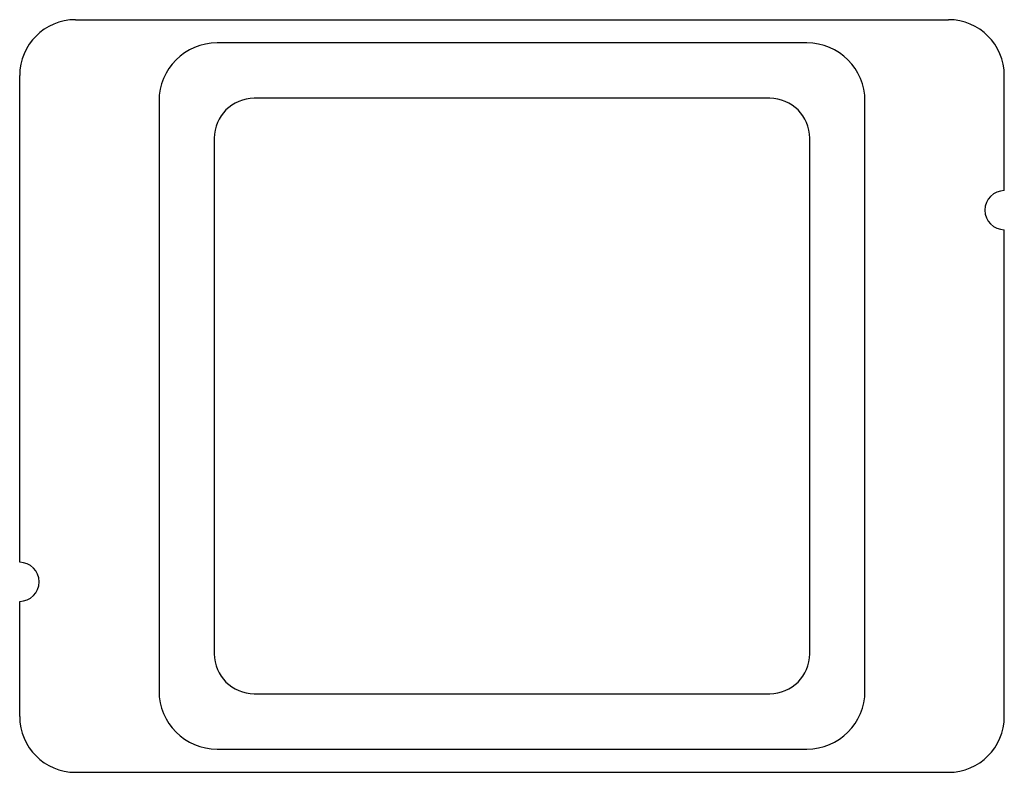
# Model space of a CAD drawing. Header units: millimetres. Extents: x -53 to 53, y -40 to 40.
import ezdxf

# ---------------------------------------------------------------- set-up
doc = ezdxf.new("R2010")
doc.units = ezdxf.units.MM

msp = doc.modelspace()

# ---------------------------------------------------------------- linework, layer by layer
at = {"layer": 'OUTLINE'}
for p, q in [((-47, 40.5), (47, 40.5)), ((-53, -17.9), (-53, 34.5)), ((53, 22.1), (53, 34.5)), ((27.75, 32.05), (-27.75, 32.05)), ((-32.05, 27.75), (-32.05, -27.75)), ((32.05, -27.75), (32.05, 27.75)), ((53, -34.5), (53, 17.9)), ((-53, -34.5), (-53, -22.1)), ((-27.75, -32.05), (27.75, -32.05)), ((-47, -40.5), (47, -40.5))]:
    msp.add_line(p, q, dxfattribs=at)
for centre, radius, start, end in [((-47, 34.5), 6, 90, 180), ((47, 34.5), 6, 0, 90), ((-27.75, 27.75), 4.3, 90, 180), ((27.75, 27.75), 4.3, 0, 90), ((53, 20), 2.1, 90, 270), ((-53, -20), 2.1, 270, 90), ((-27.75, -27.75), 4.3, 180, 270), ((27.75, -27.75), 4.3, 270, 360), ((-47, -34.5), 6, 180, 270), ((47, -34.5), 6, 270, 360)]:
    msp.add_arc(centre, radius, start, end, dxfattribs=at)
at = {"layer": 'POCKET'}
for p, q in [((31.75, 38), (-31.75, 38)), ((-38, 31.75), (-38, -31.75)), ((38, -31.75), (38, 31.75)), ((-31.75, -38), (31.75, -38))]:
    msp.add_line(p, q, dxfattribs=at)
for centre, start, end in [((-31.75, 31.75), 90, 180), ((31.75, 31.75), 0, 90), ((-31.75, -31.75), 180, 270), ((31.75, -31.75), 270, 360)]:
    msp.add_arc(centre, 6.25, start, end, dxfattribs=at)

doc.saveas('drawing.dxf')
